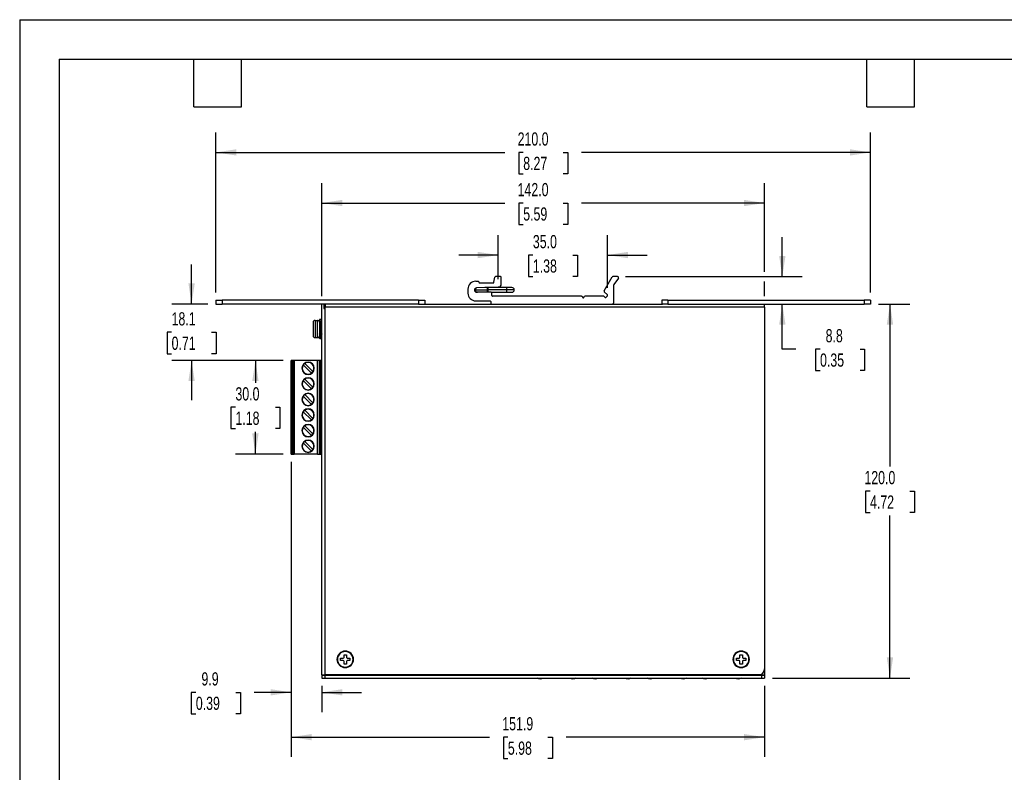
# Model space of a CAD drawing. Header units: millimetres. Extents: x 0 to 559, y 0 to 432.
# Tile 6 of 12: x 0 to 316, y 190 to 432. Entities that reach past the tile are written whole.
import ezdxf

# ---------------------------------------------------------------- set-up
doc = ezdxf.new("R2010")
doc.units = ezdxf.units.MM
doc.header["$LTSCALE"] = 2
doc.layers.add('DIMENSIONS', color=140, linetype='Continuous', lineweight=25)
doc.layers.add('TEXT', color=140, linetype='Continuous', lineweight=25)
doc.styles.add('SLDTEXTSTYLE0', font='TXT', dxfattribs={"width": 0.7})
doc.dimstyles.new('SLDDIMSTYLE0', dxfattribs={"dimtxt": 4.316016, "dimasz": 6.604, "dimexe": 0, "dimexo": 0.0625, "dimgap": 1.079004, "dimtad": 0, "dimtih": 1, "dimtoh": 1, "dimdec": 1, "dimrnd": 1e-09, "dimzin": 4, "dimdsep": 46, "dimtxsty": 'SLDTEXTSTYLE0', "dimsah": 1, "dimcen": 0.09, "dimadec": 0, "dimazin": 1, "dimtfac": 1, "dimtdec": 1, "dimtmove": 0, "dimatfit": 0, "dimfxl": 0, "dimfrac": 2, "dimtolj": 1, "dimtzin": 12, "dimarcsym": 0})
doc.dimstyles.new('SLDDIMSTYLE1', dxfattribs={"dimtxt": 4.316016, "dimasz": 6.604, "dimexe": 0, "dimexo": 0.0625, "dimgap": 1.079004, "dimtad": 0, "dimtih": 1, "dimtoh": 1, "dimdec": 1, "dimrnd": 1e-09, "dimzin": 4, "dimdsep": 46, "dimtxsty": 'SLDTEXTSTYLE0', "dimsah": 1, "dimcen": 0.09, "dimadec": 0, "dimazin": 1, "dimtfac": 1, "dimtdec": 1, "dimtofl": 0, "dimtmove": 0, "dimatfit": 3, "dimfxl": 0, "dimfrac": 2, "dimtolj": 1, "dimtzin": 12, "dimarcsym": 0})
doc.dimstyles.new('SLDDIMSTYLE2', dxfattribs={"dimtxt": 4.316016, "dimasz": 6.604, "dimexe": 0, "dimexo": 0.0625, "dimgap": 1.079004, "dimtad": 0, "dimtih": 1, "dimtoh": 1, "dimdec": 1, "dimrnd": 1e-09, "dimzin": 12, "dimdsep": 46, "dimtxsty": 'SLDTEXTSTYLE0', "dimsah": 1, "dimcen": 0.09, "dimadec": 0, "dimazin": 3, "dimtfac": 1, "dimtdec": 1, "dimtofl": 0, "dimtmove": 0, "dimatfit": 3, "dimfxl": 0, "dimfrac": 2, "dimtolj": 1, "dimtzin": 12, "dimarcsym": 0})
doc.dimstyles.new('SLDDIMSTYLE3', dxfattribs={"dimtxt": 4.316016, "dimasz": 6.604, "dimexe": 0, "dimexo": 0.0625, "dimgap": 1.079004, "dimtad": 0, "dimtih": 1, "dimtoh": 1, "dimdec": 1, "dimrnd": 1e-09, "dimzin": 12, "dimdsep": 46, "dimtxsty": 'SLDTEXTSTYLE0', "dimsah": 1, "dimcen": 0.09, "dimadec": 0, "dimazin": 3, "dimtfac": 1, "dimtdec": 1, "dimtmove": 0, "dimatfit": 0, "dimfxl": 0, "dimfrac": 2, "dimtolj": 1, "dimtzin": 12, "dimarcsym": 0})

# ---------------------------------------------------------------- blocks, each defined once
blk = doc.blocks.new('_D_18')
at = {"layer": 'DIMENSIONS'}
for p, q in [((87.09, 289.91), (87.09, 195.26)), ((238.94, 218.03), (238.94, 195.26)), ((87.09, 201.61), (150.75, 201.61)), ((156.6, 201.61), (155.15, 201.61)), ((155.15, 201.61), (155.15, 194.75)), ((169.43, 201.61), (170.88, 201.61)), ((170.88, 201.61), (170.88, 194.75)), ((238.94, 201.61), (175.27, 201.61)), ((155.15, 194.75), (156.6, 194.75)), ((170.88, 194.75), (169.43, 194.75))]:
    blk.add_line(p, q, dxfattribs=at)
for points in [[(87.09, 201.61), (93.69, 200.59), (93.69, 202.62)], [(238.94, 201.61), (232.33, 202.62), (232.33, 200.59)]]:
    blk.add_solid(points, dxfattribs=at)
at = {"layer": 'DIMENSIONS', "char_height": 4.233, "attachment_point": 1, "style": 'SLDTEXTSTYLE0'}
for s, insert in [('151.9', (154.81, 208.03)), ('5.98', (156.6, 200.2))]:
    blk.add_mtext(s, dxfattribs=dict(at, insert=insert))
blk = doc.blocks.new('_D_19')
at = {"layer": 'DIMENSIONS'}
for p, q in [((87.09, 289.91), (87.09, 209.64)), ((96.94, 218.03), (96.94, 209.64)), ((56.51, 215.99), (55.06, 215.99)), ((55.06, 215.99), (55.06, 209.14)), ((69.34, 215.99), (70.79, 215.99)), ((70.79, 215.99), (70.79, 209.14)), ((87.09, 215.99), (75.19, 215.99)), ((96.94, 215.99), (109.64, 215.99)), ((55.06, 209.14), (56.51, 209.14)), ((70.79, 209.14), (69.34, 209.14))]:
    blk.add_line(p, q, dxfattribs=at)
for points in [[(87.09, 215.99), (80.48, 217.01), (80.48, 214.98)], [(96.94, 215.99), (103.54, 214.98), (103.54, 217.01)]]:
    blk.add_solid(points, dxfattribs=at)
at = {"layer": 'DIMENSIONS', "char_height": 4.233, "attachment_point": 1, "style": 'SLDTEXTSTYLE0'}
for s, insert in [('9.9', (58.31, 222.42)), ('0.39', (56.51, 214.59))]:
    blk.add_mtext(s, dxfattribs=dict(at, insert=insert))
blk = doc.blocks.new('_D_20')
at = {"layer": 'DIMENSIONS'}
for p, q in [((275.48, 340.57), (285.53, 340.57)), ((279.18, 340.57), (279.18, 288.4)), ((272.77, 280.57), (271.32, 280.57)), ((271.32, 280.57), (271.32, 273.72)), ((285.59, 280.57), (287.04, 280.57)), ((287.04, 280.57), (287.04, 273.72)), ((271.32, 273.72), (272.77, 273.72)), ((279.18, 220.57), (279.18, 272.75)), ((287.04, 273.72), (285.59, 273.72)), ((241.48, 220.57), (285.53, 220.57))]:
    blk.add_line(p, q, dxfattribs=at)
for points in [[(279.18, 340.57), (278.16, 333.97), (280.2, 333.97)], [(279.18, 220.57), (280.2, 227.18), (278.16, 227.18)]]:
    blk.add_solid(points, dxfattribs=at)
at = {"layer": 'DIMENSIONS', "char_height": 4.233, "attachment_point": 1, "style": 'SLDTEXTSTYLE0'}
for s, insert in [('120.0', (270.97, 287)), ('4.72', (272.77, 279.17))]:
    blk.add_mtext(s, dxfattribs=dict(at, insert=insert))
blk = doc.blocks.new('_D_21')
at = {"layer": 'DIMENSIONS'}
for p, q in [((244.64, 349.37), (244.64, 362.07)), ((194.33, 349.37), (250.99, 349.37)), ((244.64, 326.11), (244.64, 340.57)), ((248.96, 326.11), (244.64, 326.11)), ((256.74, 326.11), (255.29, 326.11)), ((255.29, 326.11), (255.29, 319.25)), ((269.56, 326.11), (271.01, 326.11)), ((271.01, 326.11), (271.01, 319.25)), ((255.29, 319.25), (256.74, 319.25)), ((271.01, 319.25), (269.56, 319.25))]:
    blk.add_line(p, q, dxfattribs=at)
for points in [[(244.64, 349.37), (245.66, 355.98), (243.63, 355.98)], [(244.64, 340.57), (243.63, 333.97), (245.66, 333.97)]]:
    blk.add_solid(points, dxfattribs=at)
at = {"layer": 'DIMENSIONS', "char_height": 4.233, "attachment_point": 1, "style": 'SLDTEXTSTYLE0'}
for s, insert in [('8.8', (258.53, 332.53)), ('0.35', (256.74, 324.71))]:
    blk.add_mtext(s, dxfattribs=dict(at, insert=insert))
blk = doc.blocks.new('_D_22')
at = {"layer": 'DIMENSIONS'}
for p, q in [((62.94, 344.31), (62.94, 395.57)), ((272.94, 344.31), (272.94, 395.57)), ((62.94, 389.22), (155.68, 389.22)), ((161.53, 389.22), (160.08, 389.22)), ((160.08, 389.22), (160.08, 382.37)), ((174.35, 389.22), (175.8, 389.22)), ((175.8, 389.22), (175.8, 382.37)), ((272.94, 389.22), (180.2, 389.22)), ((160.08, 382.37), (161.53, 382.37)), ((175.8, 382.37), (174.35, 382.37))]:
    blk.add_line(p, q, dxfattribs=at)
for points in [[(62.94, 389.22), (69.54, 388.21), (69.54, 390.24)], [(272.94, 389.22), (266.33, 390.24), (266.33, 388.21)]]:
    blk.add_solid(points, dxfattribs=at)
at = {"layer": 'DIMENSIONS', "char_height": 4.233, "attachment_point": 1, "style": 'SLDTEXTSTYLE0'}
for s, insert in [('210.0', (159.73, 395.65)), ('8.27', (161.53, 387.82))]:
    blk.add_mtext(s, dxfattribs=dict(at, insert=insert))
blk = doc.blocks.new('_D_23')
at = {"layer": 'DIMENSIONS'}
for p, q in [((55.14, 340.57), (55.14, 353.27)), ((60.4, 340.57), (48.79, 340.57)), ((48.73, 331.51), (47.28, 331.51)), ((47.28, 331.51), (47.28, 324.65)), ((61.56, 331.51), (63.01, 331.51)), ((63.01, 331.51), (63.01, 324.65)), ((47.28, 324.65), (48.73, 324.65)), ((84.55, 322.45), (48.79, 322.45)), ((55.14, 322.45), (55.14, 309.75)), ((63.01, 324.65), (61.56, 324.65))]:
    blk.add_line(p, q, dxfattribs=at)
for points in [[(55.14, 340.57), (56.16, 347.18), (54.13, 347.18)], [(55.14, 322.45), (54.13, 315.85), (56.16, 315.85)]]:
    blk.add_solid(points, dxfattribs=at)
at = {"layer": 'DIMENSIONS', "char_height": 4.233, "attachment_point": 1, "style": 'SLDTEXTSTYLE0'}
for s, insert in [('18.1', (48.73, 337.94)), ('0.71', (48.73, 330.11))]:
    blk.add_mtext(s, dxfattribs=dict(at, insert=insert))
blk = doc.blocks.new('_D_24')
at = {"layer": 'DIMENSIONS'}
for p, q in [((84.55, 322.45), (69.27, 322.45)), ((75.62, 322.45), (75.62, 315.28)), ((69.21, 307.45), (67.76, 307.45)), ((67.76, 307.45), (67.76, 300.59)), ((82.03, 307.45), (83.48, 307.45)), ((83.48, 307.45), (83.48, 300.59)), ((67.76, 300.59), (69.21, 300.59)), ((83.48, 300.59), (82.03, 300.59)), ((75.62, 292.45), (75.62, 299.62)), ((84.55, 292.45), (69.27, 292.45))]:
    blk.add_line(p, q, dxfattribs=at)
for points in [[(75.62, 322.45), (74.6, 315.85), (76.64, 315.85)], [(75.62, 292.45), (76.64, 299.05), (74.6, 299.05)]]:
    blk.add_solid(points, dxfattribs=at)
at = {"layer": 'DIMENSIONS', "char_height": 4.233, "attachment_point": 1, "style": 'SLDTEXTSTYLE0'}
for s, insert in [('30.0', (69.21, 313.87)), ('1.18', (69.21, 306.05))]:
    blk.add_mtext(s, dxfattribs=dict(at, insert=insert))
blk = doc.blocks.new('_D_25')
at = {"layer": 'DIMENSIONS'}
for p, q in [((96.94, 343.11), (96.94, 379.33)), ((238.94, 350.9), (238.94, 379.33)), ((96.94, 372.98), (155.68, 372.98)), ((161.53, 372.98), (160.08, 372.98)), ((160.08, 372.98), (160.08, 366.12)), ((174.35, 372.98), (175.8, 372.98)), ((175.8, 372.98), (175.8, 366.12)), ((238.94, 372.98), (180.2, 372.98)), ((160.08, 366.12), (161.53, 366.12)), ((175.8, 366.12), (174.35, 366.12)), ((238.94, 343.11), (238.94, 347.85))]:
    blk.add_line(p, q, dxfattribs=at)
for points in [[(96.94, 372.98), (103.54, 371.97), (103.54, 374)], [(238.94, 372.98), (232.33, 374), (232.33, 371.97)]]:
    blk.add_solid(points, dxfattribs=at)
at = {"layer": 'DIMENSIONS', "char_height": 4.233, "attachment_point": 1, "style": 'SLDTEXTSTYLE0'}
for s, insert in [('142.0', (159.73, 379.41)), ('5.59', (161.53, 371.58))]:
    blk.add_mtext(s, dxfattribs=dict(at, insert=insert))
blk = doc.blocks.new('_D_26')
at = {"layer": 'DIMENSIONS'}
for p, q in [((153.53, 348.58), (153.53, 362.64)), ((188.55, 345.75), (188.55, 362.64)), ((153.53, 356.29), (140.83, 356.29)), ((164.62, 356.29), (163.17, 356.29)), ((163.17, 356.29), (163.17, 349.43)), ((177.45, 356.29), (178.9, 356.29)), ((178.9, 356.29), (178.9, 349.43)), ((188.55, 356.29), (201.25, 356.29)), ((163.17, 349.43), (164.62, 349.43)), ((178.9, 349.43), (177.45, 349.43))]:
    blk.add_line(p, q, dxfattribs=at)
for points in [[(153.53, 356.29), (146.92, 357.31), (146.92, 355.27)], [(188.55, 356.29), (195.15, 355.27), (195.15, 357.31)]]:
    blk.add_solid(points, dxfattribs=at)
at = {"layer": 'DIMENSIONS', "char_height": 4.233, "attachment_point": 1, "style": 'SLDTEXTSTYLE0'}
for s, insert in [('35.0', (164.62, 362.71)), ('1.38', (164.62, 354.89))]:
    blk.add_mtext(s, dxfattribs=dict(at, insert=insert))

msp = doc.modelspace()

# ---------------------------------------------------------------- linework, layer by layer
at = {"color": 7, "linetype": 'Continuous'}
for q in [(0, 0.01), (558.8, 431.81)]:
    msp.add_line((0, 431.81), q, dxfattribs=at)
for p, q in [((146.29, 347.87), (147.09, 347.87)), ((147.29, 347.67), (147.29, 347.57)), ((152.12, 347.54), (152.46, 349.21)), ((154.29, 349.37), (152.65, 349.37)), ((154.49, 347.04), (154.49, 349.17)), ((187.49, 344.76), (190.1, 349.27)), ((191.79, 349.37), (190.27, 349.37)), ((192.04, 348.91), (190.62, 346.83)), ((143.79, 345.37), (143.79, 344.07)), ((146.14, 345.12), (149.91, 345.12)), ((153.53, 346.04), (146.56, 345.77)), ((151.29, 344.37), (146.59, 344.37)), ((147.49, 347.37), (151.92, 347.37)), ((149.99, 345.87), (149.21, 345.87)), ((149.91, 345.12), (150.22, 345.12)), ((150.29, 345.87), (149.99, 345.87)), ((156.2, 345.12), (150.22, 345.12)), ((156.27, 345.87), (150.29, 345.87)), ((151.29, 344.37), (156.27, 344.37)), ((158.65, 345.12), (156.2, 345.12)), ((157.9, 345.87), (156.27, 345.87)), ((156.27, 344.37), (157.9, 344.37)), ((188.55, 343.49), (187.52, 344.52)), ((190.59, 341.07), (190.59, 346.71)), ((62.94, 341.77), (62.94, 340.57)), ((62.94, 341.77), (64.94, 341.77)), ((64.94, 341.77), (64.94, 340.57)), ((127.94, 341.77), (64.94, 341.77)), ((127.94, 341.77), (127.94, 340.57)), ((127.94, 341.77), (129.94, 341.77)), ((129.94, 341.77), (129.94, 340.57)), ((146.29, 341.57), (150.89, 341.57)), ((151.09, 341.37), (151.09, 340.77)), ((151.49, 343.27), (151.49, 344.17)), ((180.27, 343.07), (151.69, 343.07)), ((180.44, 342.97), (180.62, 342.67)), ((180.96, 342.67), (181.13, 342.97)), ((187.33, 343.07), (181.31, 343.07)), ((187.47, 343.02), (187.77, 342.71)), ((188.05, 342.71), (188.55, 343.21)), ((205.94, 341.77), (205.94, 340.57)), ((207.94, 341.77), (205.94, 341.77)), ((207.94, 341.77), (207.94, 340.57)), ((207.94, 341.77), (270.94, 341.77)), ((270.94, 341.77), (270.94, 340.57)), ((272.94, 341.77), (270.94, 341.77)), ((272.94, 341.77), (272.94, 340.57)), ((62.94, 340.57), (64.94, 340.57)), ((127.94, 340.57), (64.94, 340.57)), ((96.94, 221.57), (96.94, 340.57)), ((97.59, 340.57), (97.59, 339.12)), ((97.59, 339.12), (97.94, 339.12)), ((97.9, 340.57), (97.9, 339.12)), ((97.94, 339.57), (97.94, 339.12)), ((98.04, 339.57), (97.94, 339.57)), ((97.94, 339.12), (97.94, 221.57)), ((97.94, 339.12), (98.04, 339.12)), ((98.04, 340.57), (98.04, 339.57)), ((238.94, 339.57), (98.04, 339.57)), ((98.04, 339.12), (98.04, 339.57)), ((127.94, 340.57), (129.67, 340.57)), ((129.67, 340.57), (206.21, 340.57)), ((151.29, 340.57), (190.09, 340.57)), ((207.94, 340.57), (206.21, 340.57)), ((207.94, 340.57), (270.94, 340.57)), ((238.94, 339.57), (238.94, 340.57)), ((238.94, 339.57), (238.94, 223.57)), ((272.94, 340.57), (270.94, 340.57)), ((94.74, 335.32), (94.74, 329.82)), ((94.74, 335.32), (95.54, 335.32)), ((95.54, 329.82), (95.54, 335.32)), ((96.94, 335.59), (96.14, 335.59)), ((96.94, 335.59), (96.14, 335.59)), ((96.14, 335.59), (96.14, 335.22)), ((96.14, 335.59), (96.14, 335.59)), ((96.14, 335.22), (96.94, 335.22)), ((96.14, 335.22), (96.14, 335.2)), ((96.14, 335.2), (96.14, 334.87)), ((96.14, 334.87), (96.14, 334.57)), ((96.84, 335.06), (96.24, 335.06)), ((96.24, 335.06), (96.24, 334.8)), ((96.24, 334.8), (96.84, 334.8)), ((96.24, 334.8), (96.24, 334.65)), ((96.84, 334.8), (96.84, 335.06)), ((96.84, 334.65), (96.84, 334.8)), ((94.14, 334.72), (94.14, 330.42)), ((96.14, 334.57), (96.14, 334.14)), ((96.14, 334.14), (96.14, 333.27)), ((96.24, 333.27), (96.14, 333.27)), ((96.14, 333.27), (96.14, 333.04)), ((96.14, 333.04), (96.14, 332.11)), ((96.14, 332.11), (96.14, 331.87)), ((96.24, 331.87), (96.14, 331.87)), ((96.14, 331.87), (96.14, 331.01)), ((96.84, 334.65), (96.24, 334.65)), ((96.24, 334.65), (96.24, 334.24)), ((96.84, 334.24), (96.24, 334.24)), ((96.24, 334.24), (96.24, 334.19)), ((96.24, 334.19), (96.24, 333.3)), ((96.84, 334.19), (96.24, 334.19)), ((96.24, 333.3), (96.24, 333.27)), ((96.24, 333.3), (96.84, 333.3)), ((96.24, 333.27), (96.24, 333.17)), ((96.84, 333.17), (96.24, 333.17)), ((96.24, 333.17), (96.24, 333.06)), ((96.84, 333.06), (96.24, 333.06)), ((96.24, 333.06), (96.24, 332.09)), ((96.24, 332.09), (96.24, 331.97)), ((96.24, 332.09), (96.84, 332.09)), ((96.24, 331.97), (96.84, 331.97)), ((96.24, 331.97), (96.24, 331.87)), ((96.24, 331.87), (96.24, 331.85)), ((96.84, 331.85), (96.24, 331.85)), ((96.24, 331.85), (96.24, 330.95)), ((96.84, 334.24), (96.84, 334.65)), ((96.84, 334.19), (96.84, 334.24)), ((96.84, 333.3), (96.84, 334.19)), ((96.84, 333.27), (96.84, 333.3)), ((96.94, 333.27), (96.84, 333.27)), ((96.84, 333.17), (96.84, 333.27)), ((96.84, 333.06), (96.84, 333.17)), ((96.84, 332.09), (96.84, 333.06)), ((96.84, 331.97), (96.84, 332.09)), ((96.84, 331.87), (96.84, 331.97)), ((96.94, 331.87), (96.84, 331.87)), ((96.84, 331.85), (96.84, 331.87)), ((96.84, 330.95), (96.84, 331.85)), ((94.74, 329.82), (95.54, 329.82)), ((96.14, 331.01), (96.14, 330.58)), ((96.14, 330.58), (96.14, 330.28)), ((96.14, 330.28), (96.14, 330.02)), ((96.24, 330.02), (96.14, 330.02)), ((96.14, 330.02), (96.14, 329.66)), ((96.14, 329.56), (96.14, 329.66)), ((96.24, 329.56), (96.14, 329.56)), ((96.24, 330.95), (96.84, 330.95)), ((96.24, 330.95), (96.24, 330.91)), ((96.84, 330.91), (96.24, 330.91)), ((96.24, 330.91), (96.24, 330.5)), ((96.24, 330.5), (96.84, 330.5)), ((96.24, 330.5), (96.24, 330.35)), ((96.24, 330.35), (96.24, 330.09)), ((96.84, 330.35), (96.24, 330.35)), ((96.24, 330.09), (96.24, 330.02)), ((96.24, 330.09), (96.84, 330.09)), ((96.24, 330.02), (96.24, 329.93)), ((96.84, 329.93), (96.24, 329.93)), ((96.24, 329.93), (96.24, 329.56)), ((96.24, 329.56), (96.84, 329.56)), ((96.24, 329.56), (96.24, 329.56)), ((96.84, 329.56), (96.24, 329.56)), ((96.84, 330.91), (96.84, 330.95)), ((96.84, 330.5), (96.84, 330.91)), ((96.84, 330.35), (96.84, 330.5)), ((96.84, 330.09), (96.84, 330.35)), ((96.84, 330.02), (96.84, 330.09)), ((96.84, 329.93), (96.84, 330.02)), ((96.94, 330.02), (96.84, 330.02)), ((96.84, 329.56), (96.84, 329.93)), ((96.84, 329.56), (96.84, 329.56)), ((96.94, 329.56), (96.84, 329.56)), ((87.09, 292.45), (87.09, 322.45)), ((87.29, 322.45), (87.09, 322.45)), ((87.29, 322.45), (87.29, 292.45)), ((87.29, 322.45), (87.39, 322.45)), ((87.39, 322.45), (87.39, 292.45)), ((87.87, 322.45), (87.39, 322.45)), ((87.87, 322.45), (87.87, 292.45)), ((87.89, 322.45), (87.87, 322.45)), ((87.89, 292.45), (87.89, 322.45)), ((88.09, 322.45), (87.89, 322.45)), ((88.09, 322.45), (88.09, 292.45)), ((95.52, 322.45), (88.09, 322.45)), ((95.52, 292.45), (95.52, 322.45)), ((96.12, 322.45), (95.52, 322.45)), ((96.12, 322.45), (96.12, 292.45)), ((96.49, 322.45), (96.12, 322.45)), ((96.49, 322.45), (96.49, 319.05)), ((96.94, 322.45), (96.49, 322.45)), ((93.59, 318.39), (90.96, 321.02)), ((91.45, 321.51), (94.08, 318.88)), ((96.49, 319.05), (96.49, 317.45)), ((96.52, 319.05), (96.49, 319.05)), ((96.52, 317.45), (96.52, 319.05)), ((96.75, 319.05), (96.52, 319.05)), ((96.75, 319.05), (96.75, 317.45)), ((96.94, 319.05), (96.75, 319.05)), ((90.96, 316.02), (93.59, 313.39)), ((91.45, 316.51), (94.08, 313.88)), ((96.49, 317.45), (96.49, 297.45)), ((96.49, 317.45), (96.52, 317.45)), ((96.52, 317.45), (96.75, 317.45)), ((96.75, 317.45), (96.94, 317.45)), ((90.96, 311.02), (93.59, 308.39)), ((94.08, 308.88), (91.45, 311.51)), ((91.45, 306.51), (94.08, 303.88)), ((93.59, 303.39), (90.96, 306.02)), ((93.59, 298.39), (90.96, 301.02)), ((91.45, 301.51), (94.08, 298.88)), ((96.49, 297.45), (96.49, 295.85)), ((96.52, 297.45), (96.49, 297.45)), ((96.52, 295.85), (96.52, 297.45)), ((96.75, 297.45), (96.52, 297.45)), ((96.75, 297.45), (96.75, 295.85)), ((96.94, 297.45), (96.75, 297.45)), ((90.96, 296.02), (93.59, 293.39)), ((94.08, 293.88), (91.45, 296.51)), ((96.49, 295.85), (96.49, 292.45)), ((96.49, 295.85), (96.52, 295.85)), ((96.52, 295.85), (96.75, 295.85)), ((96.75, 295.85), (96.94, 295.85)), ((87.09, 292.45), (87.29, 292.45)), ((87.29, 292.45), (87.39, 292.45)), ((87.39, 292.45), (87.87, 292.45)), ((87.87, 292.45), (87.89, 292.45)), ((87.89, 292.45), (88.09, 292.45)), ((95.52, 292.45), (88.09, 292.45)), ((95.52, 292.45), (96.12, 292.45)), ((96.12, 292.45), (96.49, 292.45)), ((96.49, 292.45), (96.94, 292.45)), ((104.04, 227.22), (104.04, 228.07)), ((104.04, 228.07), (104.84, 228.07)), ((104.84, 228.07), (104.84, 227.22)), ((231.04, 227.22), (231.04, 228.07)), ((231.04, 228.07), (231.84, 228.07)), ((231.84, 228.07), (231.84, 227.22)), ((102.94, 226.97), (103.79, 226.97)), ((102.94, 226.17), (102.94, 226.97)), ((103.79, 226.17), (102.94, 226.17)), ((104.04, 225.07), (104.04, 225.92)), ((104.84, 225.07), (104.04, 225.07)), ((104.84, 225.92), (104.84, 225.07)), ((105.09, 226.97), (105.94, 226.97)), ((105.94, 226.17), (105.09, 226.17)), ((105.94, 226.97), (105.94, 226.17)), ((229.94, 226.97), (230.79, 226.97)), ((229.94, 226.17), (229.94, 226.97)), ((230.79, 226.17), (229.94, 226.17)), ((231.04, 225.07), (231.04, 225.92)), ((231.84, 225.07), (231.04, 225.07)), ((231.84, 225.92), (231.84, 225.07)), ((232.09, 226.97), (232.94, 226.97)), ((232.94, 226.17), (232.09, 226.17)), ((232.94, 226.97), (232.94, 226.17)), ((96.94, 221.57), (97.94, 221.57)), ((96.94, 221.47), (96.94, 220.57)), ((96.94, 221.47), (97.94, 221.47)), ((236.94, 221.57), (97.94, 221.57)), ((97.94, 221.47), (97.94, 220.57)), ((97.94, 221.47), (237.94, 221.47)), ((98.94, 221.47), (98.94, 221.57)), ((110.04, 221.57), (110.04, 221.47)), ((110.29, 221.57), (110.29, 221.47)), ((110.32, 221.47), (110.32, 221.57)), ((110.67, 221.57), (110.67, 221.47)), ((138.72, 221.47), (138.72, 221.57)), ((139.07, 221.57), (139.07, 221.47)), ((139.09, 221.47), (139.09, 221.57)), ((139.34, 221.47), (139.34, 221.57)), ((163.6, 221.47), (163.6, 221.57)), ((166.68, 221.57), (166.68, 221.47)), ((166.69, 221.47), (166.69, 221.57)), ((167.78, 221.47), (167.78, 221.57)), ((167.78, 221.57), (167.79, 221.47)), ((176.68, 221.57), (176.68, 221.47)), ((176.69, 221.47), (176.69, 221.57)), ((177.78, 221.57), (177.78, 221.47)), ((177.79, 221.47), (177.78, 221.57)), ((184.33, 221.47), (184.34, 221.57)), ((184.33, 221.57), (184.33, 221.47)), ((185.43, 221.47), (185.43, 221.57)), ((185.43, 221.57), (185.44, 221.47)), ((194.33, 221.47), (194.34, 221.57)), ((194.33, 221.57), (194.33, 221.47)), ((195.43, 221.57), (195.43, 221.47)), ((195.44, 221.47), (195.43, 221.57)), ((201.98, 221.47), (201.99, 221.57)), ((201.98, 221.57), (201.98, 221.47)), ((203.08, 221.47), (203.08, 221.57)), ((203.08, 221.57), (203.09, 221.47)), ((211.98, 221.47), (211.99, 221.57)), ((211.98, 221.57), (211.98, 221.47)), ((213.08, 221.57), (213.08, 221.47)), ((213.09, 221.47), (213.08, 221.57)), ((219.63, 221.57), (219.63, 221.47)), ((219.64, 221.47), (219.64, 221.57)), ((220.73, 221.47), (220.73, 221.57)), ((220.73, 221.57), (220.74, 221.47)), ((229.63, 221.57), (229.63, 221.47)), ((229.64, 221.47), (229.64, 221.57)), ((230.73, 221.57), (230.73, 221.47)), ((230.74, 221.47), (230.73, 221.57)), ((234.32, 221.57), (234.32, 221.47)), ((237.94, 221.57), (236.94, 221.57)), ((237.94, 221.84), (237.94, 221.57)), ((238.04, 221.57), (237.94, 221.57)), ((237.94, 221.57), (237.94, 221.47)), ((237.94, 221.47), (237.94, 220.57)), ((237.94, 221.47), (238.94, 221.47)), ((238.04, 221.9), (238.04, 221.57)), ((238.04, 221.57), (238.94, 221.57)), ((238.94, 223.57), (238.94, 221.57)), ((238.94, 221.47), (238.94, 220.57)), ((96.94, 220.57), (97.94, 220.57)), ((97.94, 220.57), (237.94, 220.57)), ((237.94, 220.57), (238.94, 220.57))]:
    msp.add_line(p, q)
at = {"flags": 128}
for points in [[(96.24, 334.19), (96.22, 334.19), (96.2, 334.19), (96.18, 334.19), (96.17, 334.18), (96.16, 334.17), (96.15, 334.16), (96.14, 334.15), (96.14, 334.14)], [(96.94, 334.14), (96.94, 334.15), (96.93, 334.16), (96.92, 334.17), (96.91, 334.18), (96.89, 334.19), (96.88, 334.19), (96.86, 334.19), (96.84, 334.19)], [(96.24, 330.95), (96.22, 330.96), (96.2, 330.96), (96.18, 330.96), (96.17, 330.97), (96.16, 330.98), (96.15, 330.99), (96.14, 331), (96.14, 331.01)], [(96.94, 331.01), (96.94, 331), (96.93, 330.99), (96.92, 330.98), (96.91, 330.97), (96.89, 330.96), (96.88, 330.96), (96.86, 330.96), (96.84, 330.95)], [(105.29, 221.57), (105.43, 221.48), (105.44, 221.47)], [(106.92, 221.47), (106.93, 221.48), (107.07, 221.57)], [(141.79, 221.57), (141.94, 221.48), (141.94, 221.47)], [(143.44, 221.47), (143.44, 221.48), (143.59, 221.57)]]:
    msp.add_lwpolyline(points, dxfattribs=at)
for centre, radius, start, end in [((146.29, 345.37), 2.5, 90, 180), ((147.09, 347.67), 0.2, 0, 90), ((147.49, 347.57), 0.2, 180, 270), ((151.92, 347.57), 0.2, 270, 348.6901), ((152.65, 349.17), 0.2, 90, 168.6901), ((154.29, 349.17), 0.2, 0, 90), ((190.27, 349.17), 0.2, 90, 150), ((191.79, 349.07), 0.3, 325.8066, 90), ((146.59, 345.07), 0.7, 92.1711, 270), ((146.89, 345.12), 0.75, 120.6656, 180), ((146.89, 345.12), 0.75, 180, 270), ((151.63, 345.31), 1.73, 160.9406, 186.1423), ((151.63, 344.94), 1.73, 173.8577, 199.0594), ((152.42, 345.31), 2.21, 165.2041, 184.8338), ((152.42, 344.94), 2.21, 175.1662, 194.7959), ((151.29, 344.17), 0.2, 0, 90), ((153.49, 347.04), 1, 272.1711, 0), ((158.4, 345.31), 2.21, 165.2041, 184.8338), ((158.4, 344.94), 2.21, 175.1662, 194.7959), ((157.9, 345.12), 0.75, 0, 90), ((157.9, 345.12), 0.75, 270, 0), ((187.66, 344.66), 0.2, 150, 225), ((190.79, 346.71), 0.2, 145.8066, 180), ((146.29, 344.07), 2.5, 180, 270), ((150.89, 341.37), 0.2, 0, 90), ((151.69, 343.27), 0.2, 180, 270), ((180.27, 342.87), 0.2, 30, 90), ((180.79, 342.77), 0.2, 210, 330), ((181.31, 342.87), 0.2, 90, 150), ((187.33, 342.87), 0.2, 45, 90), ((187.91, 342.86), 0.2, 225, 270), ((187.91, 342.86), 0.2, 270, 315), ((188.41, 343.35), 0.2, 315, 45), ((151.29, 340.77), 0.2, 180, 270), ((190.09, 341.07), 0.5, 270, 0), ((94.74, 334.72), 0.6, 90, 180), ((95.54, 334.72), 0.6, 0, 90), ((96.34, 335.24), 0.208, 190.6811, 239.8476), ((96.23, 334.89), 0.0893, 191.4218, 278.0495), ((96.74, 335.24), 0.205, 299.7644, 349.7068), ((96.85, 334.89), 0.0893, 261.9505, 348.5782), ((96.23, 334.56), 0.0927, 85.1841, 174.1938), ((96.24, 334.14), 0.1, 90, 180), ((96.21, 333.17), 0.127, 79.2612, 127.0068), ((96.24, 333.27), 0.1, 180, 270), ((96.21, 332.91), 0.146, 80.5358, 121.2353), ((96.21, 332.24), 0.146, 238.7647, 279.4642), ((96.24, 331.87), 0.1, 90, 180), ((96.21, 331.98), 0.127, 232.9932, 280.7388), ((96.85, 334.56), 0.0927, 5.8062, 94.8159), ((96.84, 334.14), 0.1, 0, 90), ((96.86, 333.17), 0.127, 52.9932, 100.7388), ((96.84, 333.27), 0.1, 270, 0), ((96.86, 332.91), 0.146, 58.7647, 99.4642), ((96.86, 332.24), 0.146, 260.5358, 301.2353), ((96.84, 331.87), 0.1, 0, 90), ((96.86, 331.98), 0.127, 259.2612, 307.0068), ((94.74, 330.42), 0.6, 180, 270), ((95.54, 330.42), 0.6, 270, 0), ((96.24, 331.01), 0.1, 180, 270), ((96.23, 330.59), 0.0927, 185.8062, 274.8159), ((96.23, 330.26), 0.0893, 81.9505, 168.5782), ((96.23, 330), 0.0893, 81.9505, 168.5782), ((96.23, 330.02), 0.0935, 184.9126, 274.1869), ((96.24, 329.66), 0.1, 180, 270), ((96.24, 329.66), 0.0986, 180.813, 270.7906), ((93.57, 332.14), 3.64, 314.7514, 315.6428), ((96.84, 331.01), 0.1, 270, 0), ((96.85, 330.59), 0.0927, 265.1841, 354.1938), ((96.85, 330.26), 0.0893, 11.4218, 98.0495), ((96.85, 330), 0.0893, 11.4218, 98.0495), ((96.85, 330.02), 0.0935, 265.8131, 355.0874), ((96.84, 329.66), 0.1, 270, 0), ((96.84, 329.66), 0.0986, 269.2094, 359.187), ((94.35, 326.99), 3.64, 44.7514, 45.6428), ((92.52, 319.95), 2, 0, 180), ((92.52, 319.95), 2, 180, 0), ((92.52, 319.95), 1.89, 145.6635, 225), ((92.52, 319.95), 1.89, 124.3365, 145.6635), ((92.52, 319.95), 1.89, 45, 124.3365), ((92.52, 319.95), 1.89, 325.6635, 45), ((92.52, 314.95), 2, 0, 180), ((92.52, 314.95), 1.89, 145.6635, 225), ((92.52, 314.95), 1.89, 124.3365, 145.6635), ((92.52, 319.95), 1.89, 225, 304.3365), ((92.52, 314.95), 1.89, 45, 124.3365), ((92.52, 319.95), 1.89, 304.3365, 325.6635), ((92.52, 314.95), 1.89, 325.6635, 45), ((92.52, 314.95), 2, 180, 0), ((92.52, 314.95), 1.89, 225, 304.3365), ((92.52, 314.95), 1.89, 304.3365, 325.6635), ((92.52, 309.95), 2, 0, 180), ((92.52, 309.95), 2, 180, 0), ((92.52, 309.95), 1.89, 145.6635, 225), ((92.52, 309.95), 1.89, 124.3365, 145.6635), ((92.52, 309.95), 1.89, 45, 124.3365), ((92.52, 309.95), 1.89, 325.6635, 45), ((92.52, 304.95), 2, 0, 180), ((92.52, 304.95), 1.89, 124.3365, 145.6635), ((92.52, 309.95), 1.89, 225, 304.3365), ((92.52, 304.95), 1.89, 45, 124.3365), ((92.52, 309.95), 1.89, 304.3365, 325.6635), ((92.52, 304.95), 2, 180, 0), ((92.52, 304.95), 1.89, 145.6635, 225), ((92.52, 304.95), 1.89, 225, 304.3365), ((92.52, 304.95), 1.89, 304.3365, 325.6635), ((92.52, 304.95), 1.89, 325.6635, 45), ((92.52, 299.95), 2, 0, 180), ((92.52, 299.95), 1.89, 145.6635, 225), ((92.52, 299.95), 1.89, 124.3365, 145.6635), ((92.52, 299.95), 1.89, 45, 124.3365), ((92.52, 299.95), 1.89, 325.6635, 45), ((92.52, 299.95), 2, 180, 0), ((92.52, 294.95), 2, 0, 180), ((92.52, 299.95), 1.89, 225, 304.3365), ((92.52, 299.95), 1.89, 304.3365, 325.6635), ((92.52, 294.95), 2, 180, 0), ((92.52, 294.95), 1.89, 145.6635, 225), ((92.52, 294.95), 1.89, 124.3365, 145.6635), ((92.52, 294.95), 1.89, 45, 124.3365), ((92.52, 294.95), 1.89, 304.3365, 325.6635), ((92.52, 294.95), 1.89, 325.6635, 45), ((92.52, 294.95), 1.89, 225, 304.3365), ((104.44, 226.57), 2.65, 90, 270), ((104.44, 226.57), 2.5, 0, 180), ((104.44, 226.57), 2.65, 270, 90), ((231.44, 226.57), 2.65, 90, 270), ((231.44, 226.57), 2.5, 0, 180), ((231.44, 226.57), 2.65, 270, 90), ((104.44, 226.57), 2.5, 180, 0), ((103.79, 227.22), 0.25, 270, 0), ((103.79, 225.92), 0.25, 0, 90), ((105.09, 227.22), 0.25, 180, 270), ((105.09, 225.92), 0.25, 90, 180), ((231.44, 226.57), 2.5, 180, 0), ((230.79, 227.22), 0.25, 270, 0), ((230.79, 225.92), 0.25, 0, 90), ((232.09, 227.22), 0.25, 180, 270), ((232.09, 225.92), 0.25, 90, 180), ((236.94, 223.57), 2, 270, 0), ((166.98, 222.68), 2.35, 242.7775, 296.6687), ((177.48, 222.68), 2.35, 243.3313, 297.2225), ((184.63, 222.68), 2.35, 242.7775, 296.6687), ((195.13, 222.68), 2.35, 243.3313, 297.2225), ((202.28, 222.68), 2.35, 242.7775, 296.6687), ((212.78, 222.68), 2.35, 243.3313, 297.2225), ((219.93, 222.68), 2.35, 242.7775, 296.6687), ((230.43, 222.68), 2.35, 243.3313, 297.2225)]:
    msp.add_arc(centre, radius, start, end)
at = {"layer": 'TEXT'}
for p, q in [((12.7, 419.1), (546.1, 419.1)), ((12.7, 419.1), (12.7, 12.7)), ((55.88, 403.86), (55.88, 419.1)), ((71.12, 403.86), (71.12, 419.1)), ((271.78, 403.86), (271.78, 419.1)), ((287.02, 403.86), (287.02, 419.1)), ((55.88, 403.86), (71.12, 403.86)), ((271.78, 403.86), (287.02, 403.86))]:
    msp.add_line(p, q, dxfattribs=at)

# ---------------------------------------------------------------- dimensions: what is measured, and where the dimension line sits
at = {"layer": 'DIMENSIONS'}
for base, p1, p2, dimstyle, picture, middle in [((62.94, 389.22), (272.94, 341.77), (62.94, 341.77), 'SLDDIMSTYLE1', '_D_22', (167.94, 389.22)), ((238.94, 372.98), (96.94, 340.57), (238.94, 340.57), 'SLDDIMSTYLE1', '_D_25', (167.94, 372.98)), ((188.55, 356.29), (153.53, 346.04), (188.55, 343.21), 'SLDDIMSTYLE0', '_D_26', (171.04, 356.29)), ((87.08849141, 215.99471896), (96.93849141, 220.57457587), (87.08849141, 292.44957587), 'SLDDIMSTYLE3', '_D_19', (62.92511234, 215.99471896)), ((87.08849141, 201.60733467), (238.93849141, 220.57457587), (87.08849141, 292.44957587), 'SLDDIMSTYLE2', '_D_18', (163.01349141, 201.60733467))]:
    dim = msp.add_linear_dim(base=base, p1=p1, p2=p2, dimstyle=dimstyle, dxfattribs=at)
    dim.commit()
    dim.dimension.update_dxf_attribs({"geometry": picture, "text_midpoint": middle, "dimtype": 160})
for base, p1, p2, dimstyle, picture, middle in [((244.64, 340.57), (191.79, 349.37), (272.94, 340.57), 'SLDDIMSTYLE3', '_D_21', (244.64, 326.11)), ((55.14, 322.45), (62.94, 340.57), (87.09, 322.45), 'SLDDIMSTYLE3', '_D_23', (55.14, 331.51)), ((279.18, 220.57), (272.94, 340.57), (238.94, 220.57), 'SLDDIMSTYLE1', '_D_20', (279.18, 280.57)), ((75.62, 292.45), (87.09, 322.45), (87.09, 292.45), 'SLDDIMSTYLE1', '_D_24', (75.62, 307.45))]:
    dim = msp.add_linear_dim(base=base, p1=p1, p2=p2, angle=90, dimstyle=dimstyle, dxfattribs=at)
    dim.commit()
    dim.dimension.update_dxf_attribs({"geometry": picture, "text_midpoint": middle, "dimtype": 160})

doc.saveas('drawing.dxf')
